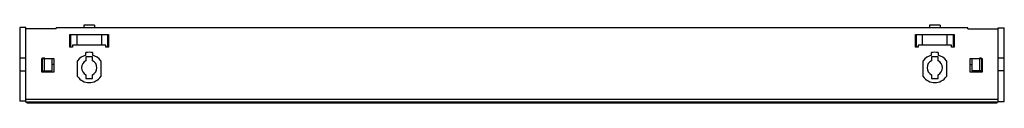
# Model space of a CAD drawing. Header units: millimetres. Extents: x 87 to 735, y 556 to 608.
import ezdxf

# ---------------------------------------------------------------- set-up
doc = ezdxf.new("R2010")
doc.units = ezdxf.units.MM
doc.header["$LTSCALE"] = 75.514398
doc.layers.get('0').update_dxf_attribs({"linetype": 'CONTINUOUS'})
doc.layers.add('INTFCLR_4321', color=7, linetype='CONTINUOUS')

msp = doc.modelspace()

# ---------------------------------------------------------------- linework, layer by layer
at = {"color": 7}
for p, q in [((86.97, 606.08), (86.97, 557.58)), ((90.97, 606.08), (86.97, 606.08)), ((90.97, 556.97), (90.97, 606.08)), ((110.97, 605.27), (90.97, 605.27)), ((110.97, 605.27), (110.97, 605.97)), ((710.97, 605.97), (110.97, 605.97)), ((129.22, 607.67), (129.22, 605.97)), ((136.22, 607.67), (129.22, 607.67)), ((136.22, 607.67), (136.22, 605.97)), ((692.72, 607.67), (685.72, 607.67)), ((685.72, 607.67), (685.72, 605.97)), ((692.72, 607.67), (692.72, 605.97)), ((710.97, 605.27), (710.97, 605.97)), ((710.97, 605.27), (730.97, 605.27)), ((730.97, 605.96), (734.97, 605.96)), ((730.97, 556.97), (730.97, 605.96)), ((734.97, 557.46), (734.97, 605.96)), ((119.97, 593.07), (119.97, 601.57)), ((119.97, 601.57), (145.47, 601.57)), ((120.72, 593.07), (120.72, 601.57)), ((124.72, 594.57), (124.72, 601.57)), ((140.72, 601.57), (140.72, 594.57)), ((144.72, 601.57), (144.72, 593.07)), ((145.47, 601.57), (145.47, 593.07)), ((676.47, 601.57), (701.97, 601.57)), ((676.47, 593.07), (676.47, 601.57)), ((677.22, 593.07), (677.22, 601.57)), ((681.22, 594.57), (681.22, 601.57)), ((697.22, 601.57), (697.22, 594.57)), ((701.22, 601.57), (701.22, 593.07)), ((701.97, 601.57), (701.97, 593.07)), ((121.72, 593.07), (119.97, 593.07)), ((121.72, 594.57), (121.72, 593.07)), ((143.72, 594.57), (121.72, 594.57)), ((143.72, 593.07), (143.72, 594.57)), ((145.47, 593.07), (143.72, 593.07)), ((678.22, 593.07), (676.47, 593.07)), ((700.22, 594.57), (678.22, 594.57)), ((678.22, 594.57), (678.22, 593.07)), ((700.22, 593.07), (700.22, 594.57)), ((701.97, 593.07), (700.22, 593.07)), ((86.97, 586.03), (90.97, 586.03)), ((101.47, 576.62), (101.47, 585.62)), ((101.47, 585.62), (109.47, 585.62)), ((101.97, 577.63), (101.97, 586.03)), ((101.97, 586.03), (103.27, 586.03)), ((103.27, 577.63), (103.27, 586.03)), ((108.37, 577.63), (108.37, 585.62)), ((109.47, 585.62), (109.47, 576.62)), ((125.12, 573.87), (125.12, 584.06)), ((130.57, 587.86), (130.57, 589.55)), ((130.58, 586.72), (130.58, 584.2)), ((134.88, 586.72), (130.58, 586.72)), ((134.87, 589.55), (134.87, 587.86)), ((134.88, 584.19), (134.88, 586.72)), ((140.32, 584.06), (140.32, 573.87)), ((681.62, 573.87), (681.62, 584.06)), ((687.07, 587.86), (687.07, 589.55)), ((691.38, 586.72), (687.08, 586.72)), ((687.08, 586.72), (687.08, 584.2)), ((691.37, 589.55), (691.37, 587.86)), ((691.38, 584.19), (691.38, 586.72)), ((696.82, 584.06), (696.82, 573.87)), ((712.47, 585.62), (720.47, 585.62)), ((712.47, 576.62), (712.47, 585.62)), ((713.57, 585.62), (713.57, 577.51)), ((719.97, 585.91), (718.67, 585.91)), ((718.67, 585.91), (718.67, 577.51)), ((719.97, 585.91), (719.97, 577.51)), ((720.47, 585.62), (720.47, 576.62)), ((734.97, 585.91), (730.97, 585.91)), ((86.97, 577.63), (90.97, 577.63)), ((101.47, 577.63), (108.37, 577.63)), ((720.47, 577.51), (713.57, 577.51)), ((734.97, 577.51), (730.97, 577.51)), ((109.47, 576.62), (101.47, 576.62)), ((130.58, 574.94), (130.58, 572.42)), ((130.58, 572.42), (134.88, 572.42)), ((134.88, 572.42), (134.88, 574.95)), ((687.08, 574.94), (687.08, 572.42)), ((687.08, 572.42), (691.38, 572.42)), ((691.38, 572.42), (691.38, 574.95)), ((720.47, 576.62), (712.47, 576.62)), ((90.97, 557.58), (86.97, 557.58)), ((90.97, 558.97), (730.97, 558.97)), ((730.97, 557.46), (734.97, 557.46)), ((730.97, 556.97), (90.97, 556.97)), ((91.72, 556.46), (91.72, 556.97)), ((91.72, 556.46), (730.22, 556.46)), ((730.22, 556.46), (730.22, 556.97))]:
    msp.add_line(p, q, dxfattribs=at)
for centre, radius, start, end in [((132.72, 578.97), 10.8, 78.51914, 101.48086), ((689.22, 578.97), 10.8, 78.51914, 101.48086), ((132.72, 578.97), 9.15, 103.58769, 146.16311), ((132.72, 579.57), 5.1, 114.80983, 245.19017), ((132.72, 578.97), 9.15, 33.83689, 76.41231), ((132.72, 579.57), 5.1, 295.05762, 64.94238), ((689.22, 578.97), 9.15, 103.58769, 146.16311), ((689.22, 579.57), 5.1, 114.80983, 245.19017), ((689.22, 578.97), 9.15, 33.83689, 76.41231), ((689.22, 579.57), 5.1, 295.05762, 64.94238), ((132.72, 578.97), 9.15, 213.83689, 326.16311), ((689.22, 578.97), 9.15, 213.83689, 326.16311)]:
    msp.add_arc(centre, radius, start, end, dxfattribs=at)
at = {"layer": 'INTFCLR_4321', "color": 7, "true_color": 0x37005f}
for p, q in [((108.97, 581.83), (108.37, 581.83)), ((712.97, 581.71), (713.57, 581.71))]:
    msp.add_line(p, q, dxfattribs=at)

doc.saveas('drawing.dxf')
